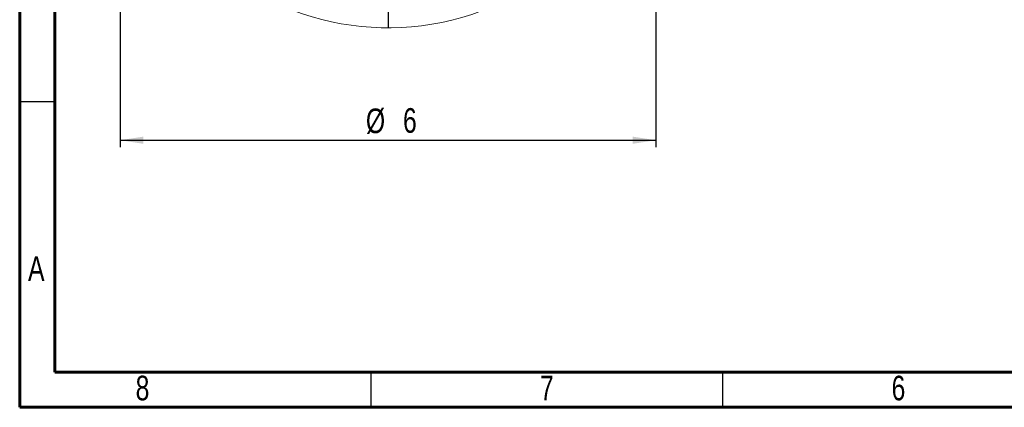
# Model space of a CAD drawing. Header units: inches. Extents: x 0.6 to 16.3, y 0.2 to 11.5.
# Tile 1 of 20: x 0.6 to 6.1, y 0.2 to 2.4. Entities that reach past the tile are written whole.
import ezdxf

# ---------------------------------------------------------------- set-up
doc = ezdxf.new("R2010")
doc.units = ezdxf.units.IN
doc.header["$MEASUREMENT"] = 0
doc.layers.add('FORMAT', color=7, linetype='Continuous')
doc.styles.add('SLDTEXTSTYLE0', font='TXT', dxfattribs={"width": 0.75})
doc.dimstyles.new('SLDDIMSTYLE1', dxfattribs={"dimtxt": 0.137795, "dimasz": 0.13, "dimexe": 0, "dimexo": 0.0625, "dimgap": 0.034449, "dimtad": 1, "dimlfac": 2, "dimrnd": 1e-09, "dimzin": 12, "dimdsep": 46, "dimlunit": 5, "dimtxsty": 'SLDTEXTSTYLE0', "dimsah": 1, "dimcen": 0.09, "dimadec": 0, "dimazin": 3, "dimtfac": 1, "dimtofl": 0, "dimtmove": 0, "dimatfit": 3, "dimfxl": 0, "dimfrac": 2, "dimtolj": 1, "dimtzin": 12, "dimarcsym": 0})

# ---------------------------------------------------------------- blocks, each defined once
blk = doc.blocks.new('_D_1')
at = {"layer": 'FORMAT'}
for p, q in [((1.1528, 3.784), (1.1528, 1.654)), ((4.1528, 3.784), (4.1528, 1.654)), ((1.1528, 1.6934), (4.1528, 1.6934))]:
    blk.add_line(p, q, dxfattribs=at)
for points in [[(1.1528, 1.6934), (1.2828, 1.6734), (1.2828, 1.7134)], [(4.1528, 1.6934), (4.0228, 1.7134), (4.0228, 1.6734)]]:
    blk.add_solid(points, dxfattribs=at)
at = {"layer": 'FORMAT', "char_height": 0.1378, "attachment_point": 1, "style": 'SLDTEXTSTYLE0'}
for s, insert in [('%%c', (2.5289, 1.871)), ('6', (2.7367, 1.8731))]:
    blk.add_mtext(s, dxfattribs=dict(at, insert=insert))
blk = doc.blocks.new('SW_CENTERMARKSYMBOL_0')
at = {"layer": 'FORMAT', "color": 0}
for p, q in [((0, 0.0984), (0, 1.5023)), ((-0.0984, 0), (-1.5023, 0)), ((0, 0), (-0.0492, 0)), ((0, 0), (0, 0.0492)), ((0, 0), (0, -0.0492)), ((0, 0), (0.0492, 0)), ((0.0984, 0), (1.5023, 0)), ((0, -0.0984), (0, -1.5023))]:
    blk.add_line(p, q, dxfattribs=at)

msp = doc.modelspace()

# ---------------------------------------------------------------- linework, layer by layer
at = {"color": 7, "linetype": 'Continuous', "lineweight": 60}
for p, q in [((0.59055118, 0.19685039), (0.59055118, 11.49606299)), ((0.78740157, 0.39370079), (0.78740157, 11.2992126)), ((16.14173228, 0.39370079), (0.78740157, 0.39370079)), ((16.33858268, 0.19685039), (0.59055118, 0.19685039))]:
    msp.add_line(p, q, dxfattribs=at)
at = {"color": 7, "linetype": 'Continuous', "lineweight": 30}
for p, q in [((0.59055118, 1.90944882), (0.78740157, 1.90944882)), ((2.55905512, 0.19685039), (2.55905512, 0.39370079)), ((4.52755906, 0.19685039), (4.52755906, 0.39370079))]:
    msp.add_line(p, q, dxfattribs=at)
at = {"color": 7, "linetype": 'Continuous', "lineweight": 15}
msp.add_arc((2.65283119, 3.82332924), 1.5, 81.77122063, 0, dxfattribs=at)

# ---------------------------------------------------------------- block references
at = {"layer": 'FORMAT'}
msp.add_blockref('SW_CENTERMARKSYMBOL_0', (2.65283119, 3.82332924), dxfattribs=at)

# ---------------------------------------------------------------- texts
at = {"color": 7, "linetype": 'Continuous', "lineweight": 0, "char_height": 0.13779528, "attachment_point": 2, "style": 'SLDTEXTSTYLE0'}
for s, insert in [('A', (0.68347414, 1.04326048)), ('8', (1.27814004, 0.37396914)), ('7', (3.54191956, 0.37396914)), ('6', (5.5104235, 0.37396914))]:
    msp.add_mtext(s, dxfattribs=dict(at, insert=insert))

# ---------------------------------------------------------------- dimensions: what is measured, and where the dimension line sits
at = {"layer": 'FORMAT'}
dim = msp.add_linear_dim(base=(4.15283119, 1.69340798), p1=(1.15283119, 3.82332924), p2=(4.15283119, 3.82332924), text='%%c<>', dimstyle='SLDDIMSTYLE1', dxfattribs=at)
dim.commit()
dim.dimension.update_dxf_attribs({"geometry": '_D_1', "text_midpoint": (2.68367128, 1.69340798), "dimtype": 160})

doc.saveas('drawing.dxf')
